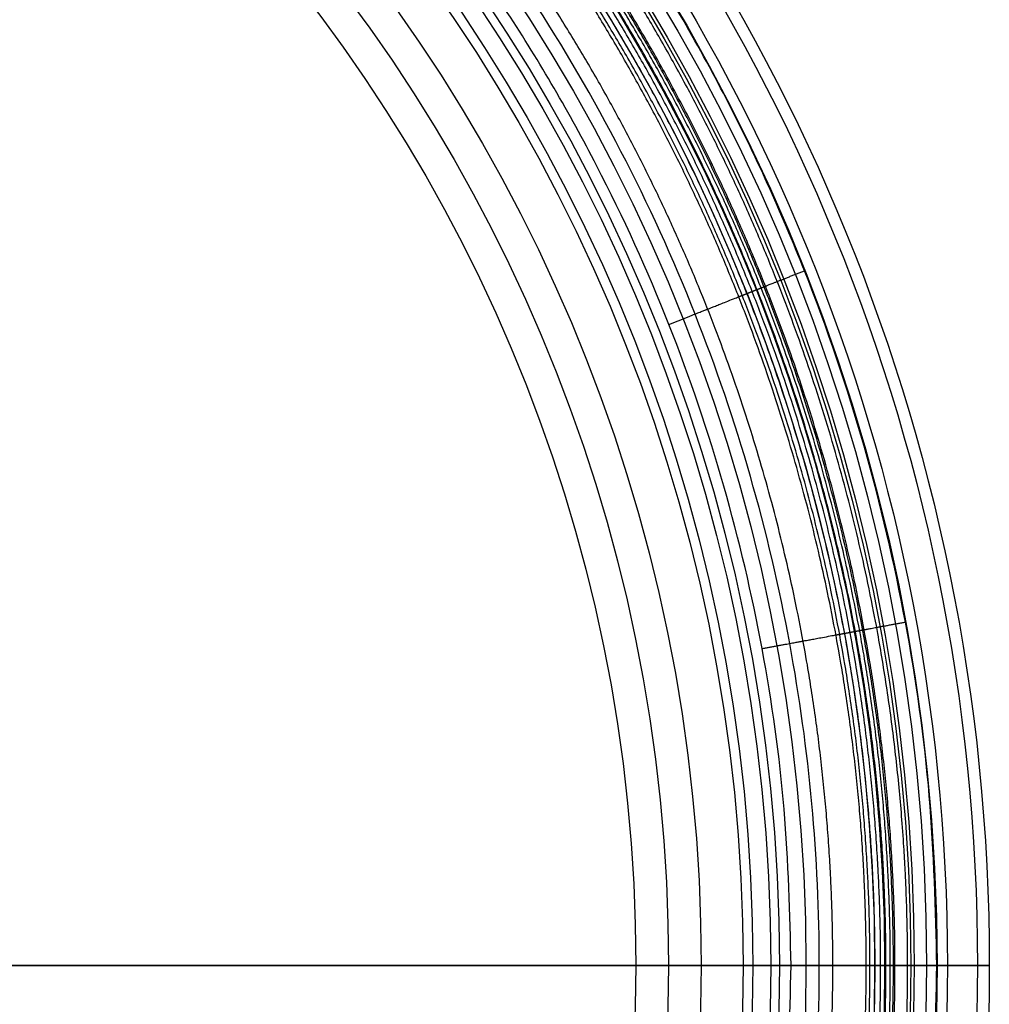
# Model space of a CAD drawing. Header units: millimetres. Extents: x -263 to 107, y -185 to 185.
# Tile 2 of 2: x 14 to 107, y -4 to 90. Entities that reach past the tile are written whole.
import ezdxf

# ---------------------------------------------------------------- set-up
doc = ezdxf.new("R2010")
doc.units = ezdxf.units.MM
doc.layers.add('Default', color=7, linetype='Continuous')

msp = doc.modelspace()

# ---------------------------------------------------------------- linework, layer by layer
at = {"layer": 'Default'}
for centre, radius in [((-78.00000000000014, -4.066095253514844e-15, 32.89608355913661), 184.9865855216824), ((-78.00000000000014, -4.066095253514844e-15, 35.79144534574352), 183.8528671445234), ((-78.00000000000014, -4.066095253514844e-15, 37), 180.9879355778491), ((-78.00000000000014, -5.397141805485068e-15, 13.99333434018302), 179.9990255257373), ((-78.00000000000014, -5.397141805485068e-15, 4.000000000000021), 179), ((-78.00000000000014, -5.397141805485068e-15, 11.34868838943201), 179), ((-78.00000000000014, -4.883421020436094e-15, 1.171572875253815), 177.8284271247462), ((-78.00000000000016, 0, 308.6363697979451), 177.5), ((-78.00000000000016, 0, 307.7727334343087), 177.5), ((-78.00000000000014, -4.883421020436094e-15), 175), ((-78.00000000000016, 0, 304.3181879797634), 174.0454545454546), ((-78.00000000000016, 0, 304.3181879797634), 167.5), ((-78.00000000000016, 0, 156.6590970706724), 164.96388158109), ((-78.00000000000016, 0, 319.0000061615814), 164.1363636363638), ((-78.00000000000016, 0, 9.000006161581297), 162.42776316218), ((-78.00000000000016, 0, 319.0000061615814), 161.4999999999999), ((-78.00000000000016, 0, 315.0000061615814), 157.5), ((-78.00000000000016, 0, 167.8815255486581), 154.3833235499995), ((-78.00000000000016, 0, 20.7630449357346), 151.2666470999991)]:
    msp.add_circle(centre, radius, dxfattribs=at)
for points, weights, degree, knots in [([(101.987519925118, -2.98768929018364e-14, 37), (101.987519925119, 179.9875199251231, 37.00000000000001), (-78.00000000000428, 179.9875199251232, 37.00000000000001), (-257.9875199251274, 179.9875199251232, 37), (-257.9875199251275, 1.008901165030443e-14, 37)], [1, 0.7071067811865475, 1, 0.7071067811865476, 1], 2, [0, 0, 0, 282.7232887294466, 282.7232887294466, 565.4465774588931, 565.4465774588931, 565.4465774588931]), ([(99.19657501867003, -1.19427959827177e-13, 35.86541908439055), (99.19707902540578, 10.80791082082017, 35.86541908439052), (97.15411923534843, 33.07310492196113, 35.86541908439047), (87.65969354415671, 66.09711877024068, 35.86541908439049), (71.20839332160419, 97.85295541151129, 35.86541908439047), (48.18982503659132, 126.1897889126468, 35.86541908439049), (19.85293500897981, 149.2084596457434, 35.86541908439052), (-11.90286841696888, 165.6595685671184, 35.86541908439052), (-44.92690592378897, 175.1543717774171, 35.86541908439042), (-78.00001648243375, 178.1882678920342, 35.86541908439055), (-111.0730493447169, 175.1542487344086, 35.86541908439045), (-144.0972406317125, 165.659732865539, 35.86541908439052), (-175.8528645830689, 149.2083575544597, 35.86541908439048), (-204.1898648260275, 126.1898461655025, 35.86541908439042), (-227.2083710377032, 97.85292340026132, 35.8654190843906), (-243.6597067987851, 66.09713780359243, 35.86541908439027), (-253.1541096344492, 33.07309113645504, 35.86541908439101), (-255.1970837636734, 10.80791762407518, 35.86541908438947), (-255.1965750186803, 5.802820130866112e-14, 35.86541908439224)], [0.8581773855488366, 0.8581773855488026, 0.8581773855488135, 0.8581773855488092, 0.8581773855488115, 0.8581773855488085, 0.8581773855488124, 0.8581773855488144, 0.8581773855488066, 0.8581773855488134, 0.8581773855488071, 0.8581773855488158, 0.8581773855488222, 0.8581773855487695, 0.858177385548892, 0.8581773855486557, 0.8581773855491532, 0.8581773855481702, 0.858177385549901], 3, [7.26186915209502e-14, 7.26186915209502e-14, 7.26186915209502e-14, 7.26186915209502e-14, 32.93451518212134, 67.84782099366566, 104.2174649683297, 141.3616443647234, 178.5058237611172, 214.8754677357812, 249.7887735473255, 282.7232887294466, 315.6578039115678, 350.571109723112, 386.940753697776, 424.08493309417, 461.2291124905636, 497.5987564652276, 532.5120622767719, 565.4465774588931, 565.4465774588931, 565.4465774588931, 565.4465774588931]), ([(97.98890652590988, -1.065077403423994e-14, 33.10531326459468), (97.98890652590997, 10.62969284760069, 33.10531326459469), (96.02378726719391, 32.53520063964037, 33.10531326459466), (86.6231779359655, 65.43136478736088, 33.10531326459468), (70.26636449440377, 97.08628689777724, 33.10531326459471), (47.33576697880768, 125.3357669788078, 33.10531326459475), (19.08628689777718, 148.266364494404, 33.1053132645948), (-12.56863521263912, 164.6231779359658, 33.10531326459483), (-45.4647993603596, 174.0237872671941, 33.1053132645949), (-67.3703071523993, 175.9889065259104, 33.10531326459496), (-78.00000000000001, 175.9889065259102, 33.10531326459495), (-88.62969284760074, 175.9889065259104, 33.10531326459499), (-110.5352006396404, 174.0237872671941, 33.10531326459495), (-143.4313647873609, 164.6231779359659, 33.10531326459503), (-175.0862868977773, 148.2663644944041, 33.10531326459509), (-203.3357669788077, 125.3357669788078, 33.10531326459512), (-226.2663644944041, 97.08628689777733, 33.1053132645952), (-242.623177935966, 65.4313647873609, 33.10531326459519), (-252.0237872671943, 32.53520063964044, 33.10531326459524), (-253.9889065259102, 10.62969284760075, 33.10531326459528), (-253.9889065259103, 5.147035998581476e-14, 33.10531326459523)], [0.9999999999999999, 0.9755922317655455, 0.9328786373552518, 0.8871140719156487, 0.8596553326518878, 0.850502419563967, 0.8596553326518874, 0.8871140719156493, 0.9328786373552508, 0.9755922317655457, 0.9999999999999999, 0.975592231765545, 0.9328786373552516, 0.8871140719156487, 0.8596553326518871, 0.8505024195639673, 0.8596553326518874, 0.8871140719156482, 0.9328786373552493, 0.9755922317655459, 0.9999999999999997], 3, [0, 0, 0, 0, 35.34041109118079, 70.68082218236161, 106.0212332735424, 141.3616443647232, 176.7020554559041, 212.0424665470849, 247.3828776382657, 282.7232887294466, 282.7232887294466, 282.7232887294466, 318.0636998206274, 353.4041109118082, 388.7445220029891, 424.0849330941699, 459.4253441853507, 494.7657552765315, 530.1061663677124, 565.4465774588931, 565.4465774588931, 565.4465774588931, 565.4465774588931]), ([(97.84190351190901, -1.152722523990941e-13, 30.08870462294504), (97.84190351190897, 10.62081389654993, 30.08870462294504), (95.87842571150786, 32.50802408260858, 30.08870462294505), (86.48566868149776, 65.37671016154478, 30.08870462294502), (70.14251803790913, 97.00519100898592, 30.08870462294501), (47.23107438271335, 125.2310743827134, 30.08870462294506), (19.00519100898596, 148.1425180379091, 30.08870462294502), (-12.62328983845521, 164.4856686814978, 30.08870462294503), (-45.49197591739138, 173.8784257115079, 30.08870462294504), (-67.37918610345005, 175.8419035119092, 30.088704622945), (-78.0000000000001, 175.8419035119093, 30.08870462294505), (-88.62081389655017, 175.8419035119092, 30.08870462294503), (-110.5080240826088, 173.8784257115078, 30.088704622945), (-143.3767101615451, 164.4856686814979, 30.08870462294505), (-175.0051910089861, 148.1425180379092, 30.08870462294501), (-203.2310743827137, 125.2310743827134, 30.08870462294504), (-226.1425180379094, 97.00519100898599, 30.08870462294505), (-242.4856686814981, 65.37671016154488, 30.08870462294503), (-251.878425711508, 32.50802408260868, 30.08870462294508), (-253.8419035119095, 10.62081389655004, 30.08870462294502), (-253.8419035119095, 8.233111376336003e-15, 30.08870462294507)], [1, 0.9755922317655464, 0.9328786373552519, 0.8871140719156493, 0.8596553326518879, 0.8505024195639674, 0.8596553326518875, 0.8871140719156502, 0.9328786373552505, 0.9755922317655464, 1, 0.9755922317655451, 0.9328786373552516, 0.8871140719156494, 0.859655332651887, 0.8505024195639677, 0.8596553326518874, 0.8871140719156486, 0.9328786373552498, 0.9755922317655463, 0.9999999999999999], 3, [-1.13686837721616e-13, -1.13686837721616e-13, -1.13686837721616e-13, -1.13686837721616e-13, 46.32477902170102, 92.6495580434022, 138.9743370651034, 185.2991160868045, 231.6238951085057, 277.9486741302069, 324.273453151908, 370.5982321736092, 370.5982321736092, 370.5982321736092, 416.9230111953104, 463.2477902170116, 509.5725692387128, 555.897348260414, 602.2221272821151, 648.5469063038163, 694.8716853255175, 741.1964643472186, 741.1964643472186, 741.1964643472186, 741.1964643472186]), ([(97.54387715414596, -1.140562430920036e-13, 27.19236511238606), (97.5438771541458, 10.60281316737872, 27.19236511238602), (95.58372716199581, 32.45292772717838, 27.19236511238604), (86.20688948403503, 65.2659061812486, 27.19236511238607), (69.89143809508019, 96.840781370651, 27.19236511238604), (47.01882599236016, 125.0188259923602, 27.19236511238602), (18.84078137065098, 147.8914380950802, 27.19236511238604), (-12.73409381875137, 164.2068894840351, 27.19236511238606), (-45.54707227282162, 173.5837271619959, 27.19236511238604), (-67.39718683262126, 175.543877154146, 27.19236511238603), (-78.0000000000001, 175.5438771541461, 27.19236511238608), (-88.60281316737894, 175.5438771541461, 27.19236511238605), (-110.4529277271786, 173.5837271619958, 27.19236511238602), (-143.2659061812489, 164.2068894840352, 27.19236511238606), (-174.8407813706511, 147.8914380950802, 27.19236511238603), (-203.0188259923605, 125.0188259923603, 27.19236511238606), (-225.8914380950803, 96.84078137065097, 27.19236511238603), (-242.2068894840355, 65.26590618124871, 27.19236511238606), (-251.5837271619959, 32.45292772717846, 27.19236511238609), (-253.5438771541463, 10.60281316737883, 27.19236511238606), (-253.5438771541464, 8.457554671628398e-15, 27.19236511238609)], [0.9999999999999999, 0.9755922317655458, 0.9328786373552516, 0.8871140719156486, 0.8596553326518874, 0.850502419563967, 0.8596553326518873, 0.8871140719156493, 0.9328786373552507, 0.9755922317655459, 0.9999999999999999, 0.9755922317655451, 0.9328786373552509, 0.8871140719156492, 0.8596553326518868, 0.8505024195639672, 0.8596553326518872, 0.8871140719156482, 0.9328786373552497, 0.9755922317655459, 0.9999999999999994], 3, [-1.13686837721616e-13, -1.13686837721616e-13, -1.13686837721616e-13, -1.13686837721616e-13, 46.32477902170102, 92.6495580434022, 138.9743370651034, 185.2991160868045, 231.6238951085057, 277.9486741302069, 324.273453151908, 370.5982321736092, 370.5982321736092, 370.5982321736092, 416.9230111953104, 463.2477902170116, 509.5725692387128, 555.897348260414, 602.2221272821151, 648.5469063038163, 694.8716853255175, 741.1964643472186, 741.1964643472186, 741.1964643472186, 741.1964643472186]), ([(97.12542522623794, -1.123033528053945e-13, 24.76004434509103), (97.12542522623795, 10.57753875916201, 24.76004434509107), (95.16994773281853, 32.37556820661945, 24.76004434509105), (85.8154620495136, 65.11032887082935, 24.76004434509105), (69.53890254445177, 96.60993759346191, 24.76004434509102), (46.72081292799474, 124.7208129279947, 24.76004434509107), (18.60993759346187, 147.5389025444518, 24.76004434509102), (-12.88967112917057, 163.8154620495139, 24.76004434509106), (-45.62443179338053, 173.1699477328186, 24.76004434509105), (-67.42246124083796, 175.1254252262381, 24.76004434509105), (-78.0000000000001, 175.1254252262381, 24.76004434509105), (-88.57753875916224, 175.1254252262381, 24.76004434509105), (-110.3755682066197, 173.1699477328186, 24.76004434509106), (-143.1103288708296, 163.8154620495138, 24.76004434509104), (-174.6099375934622, 147.5389025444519, 24.76004434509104), (-202.720812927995, 124.7208129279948, 24.7600443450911), (-225.538902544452, 96.60993759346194, 24.76004434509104), (-241.8154620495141, 65.11032887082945, 24.76004434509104), (-251.1699477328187, 32.3755682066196, 24.76004434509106), (-253.1254252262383, 10.57753875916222, 24.76004434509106), (-253.1254252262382, 1.602836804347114e-13, 24.76004434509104)], [1, 0.9755922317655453, 0.9328786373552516, 0.8871140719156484, 0.859655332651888, 0.8505024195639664, 0.8596553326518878, 0.8871140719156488, 0.9328786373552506, 0.975592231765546, 1, 0.9755922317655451, 0.9328786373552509, 0.8871140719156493, 0.8596553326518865, 0.8505024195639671, 0.8596553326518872, 0.8871140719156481, 0.9328786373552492, 0.975592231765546, 0.9999999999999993], 3, [-1.13686837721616e-13, -1.13686837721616e-13, -1.13686837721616e-13, -1.13686837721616e-13, 46.32477902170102, 92.6495580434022, 138.9743370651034, 185.2991160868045, 231.6238951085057, 277.9486741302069, 324.273453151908, 370.5982321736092, 370.5982321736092, 370.5982321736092, 416.9230111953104, 463.2477902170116, 509.5725692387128, 555.897348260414, 602.2221272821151, 648.5469063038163, 694.8716853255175, 741.1964643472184, 741.1964643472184, 741.1964643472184, 741.1964643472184]), ([(96.62225497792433, -1.136994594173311e-13, 22.81464472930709), (96.62225497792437, 10.54714738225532, 22.81464472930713), (94.67239596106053, 32.28254674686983, 22.81464472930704), (85.34478757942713, 64.92325391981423, 22.81464472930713), (69.11499387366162, 96.33235798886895, 22.81464472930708), (46.36246517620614, 124.3624651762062, 22.8146447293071), (18.33235798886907, 147.1149938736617, 22.8146447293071), (-13.07674608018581, 163.3447875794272, 22.81464472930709), (-45.71745325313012, 172.6723959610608, 22.81464472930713), (-67.45285261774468, 174.6222549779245, 22.81464472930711), (-78.00000000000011, 174.6222549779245, 22.81464472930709), (-88.54714738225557, 174.6222549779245, 22.81464472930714), (-110.2825467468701, 172.6723959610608, 22.8146447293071), (-142.9232539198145, 163.3447875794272, 22.81464472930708), (-174.3323579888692, 147.1149938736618, 22.81464472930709), (-202.3624651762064, 124.3624651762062, 22.8146447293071), (-225.1149938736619, 96.33235798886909, 22.81464472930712), (-241.3447875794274, 64.92325391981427, 22.81464472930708), (-250.6723959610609, 32.28254674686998, 22.81464472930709), (-252.6222549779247, 10.54714738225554, 22.81464472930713), (-252.6222549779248, 1.593397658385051e-13, 22.81464472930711)], [1, 0.9755922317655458, 0.9328786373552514, 0.887114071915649, 0.8596553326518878, 0.8505024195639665, 0.8596553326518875, 0.8871140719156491, 0.9328786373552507, 0.9755922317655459, 1, 0.9755922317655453, 0.9328786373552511, 0.8871140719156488, 0.859655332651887, 0.8505024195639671, 0.8596553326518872, 0.8871140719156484, 0.9328786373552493, 0.9755922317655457, 0.9999999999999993], 3, [-1.13686837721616e-13, -1.13686837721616e-13, -1.13686837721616e-13, -1.13686837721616e-13, 46.32477902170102, 92.6495580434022, 138.9743370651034, 185.2991160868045, 231.6238951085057, 277.9486741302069, 324.273453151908, 370.5982321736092, 370.5982321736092, 370.5982321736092, 416.9230111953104, 463.2477902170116, 509.5725692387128, 555.897348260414, 602.2221272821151, 648.5469063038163, 694.8716853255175, 741.1964643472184, 741.1964643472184, 741.1964643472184, 741.1964643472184]), ([(96.0889914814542, -1.116023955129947e-13, 21.37375880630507), (96.08899148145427, 10.51493837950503, 21.37375880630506), (94.14508696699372, 32.18396192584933, 21.37375880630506), (84.8459633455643, 64.7249905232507, 21.37375880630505), (68.66573237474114, 96.03817710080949, 21.37375880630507), (45.98268561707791, 123.9826856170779, 21.37375880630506), (18.03817710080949, 146.6657323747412, 21.37375880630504), (-13.27500947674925, 162.8459633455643, 21.37375880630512), (-45.81603807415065, 172.1450869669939, 21.37375880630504), (-67.48506162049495, 174.0889914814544, 21.37375880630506), (-78.0000000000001, 174.0889914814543, 21.37375880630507), (-88.51493837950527, 174.0889914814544, 21.37375880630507), (-110.1839619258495, 172.145086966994, 21.37375880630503), (-142.7249905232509, 162.8459633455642, 21.37375880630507), (-174.0381771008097, 146.6657323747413, 21.37375880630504), (-201.9826856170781, 123.9826856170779, 21.37375880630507), (-224.6657323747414, 96.03817710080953, 21.37375880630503), (-240.8459633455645, 64.72499052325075, 21.37375880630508), (-250.1450869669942, 32.18396192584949, 21.37375880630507), (-252.0889914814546, 10.51493837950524, 21.37375880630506), (-252.0889914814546, 1.589367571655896e-13, 21.37375880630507)], [1, 0.975592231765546, 0.9328786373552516, 0.8871140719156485, 0.8596553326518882, 0.8505024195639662, 0.8596553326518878, 0.8871140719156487, 0.9328786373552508, 0.9755922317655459, 1, 0.9755922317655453, 0.9328786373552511, 0.8871140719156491, 0.8596553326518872, 0.8505024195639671, 0.8596553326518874, 0.8871140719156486, 0.9328786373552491, 0.9755922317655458, 0.9999999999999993], 3, [-1.13686837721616e-13, -1.13686837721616e-13, -1.13686837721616e-13, -1.13686837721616e-13, 46.32477902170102, 92.6495580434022, 138.9743370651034, 185.2991160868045, 231.6238951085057, 277.9486741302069, 324.273453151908, 370.5982321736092, 370.5982321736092, 370.5982321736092, 416.9230111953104, 463.2477902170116, 509.5725692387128, 555.897348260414, 602.2221272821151, 648.5469063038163, 694.8716853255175, 741.1964643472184, 741.1964643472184, 741.1964643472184, 741.1964643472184]), ([(95.6017665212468, -1.121098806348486e-13, 20.43393604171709), (95.60176652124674, 10.48551009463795, 20.43393604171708), (93.66330243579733, 32.09388828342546, 20.4339360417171), (84.39020438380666, 64.54384391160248, 20.43393604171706), (68.25525722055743, 95.76939389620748, 20.43393604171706), (45.63569377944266, 123.6356937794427, 20.43393604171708), (17.7693938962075, 146.2552572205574, 20.43393604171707), (-13.45615608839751, 162.3902043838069, 20.43393604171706), (-45.90611171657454, 171.6633024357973, 20.43393604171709), (-67.51448990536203, 173.601766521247, 20.43393604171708), (-78.00000000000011, 173.601766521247, 20.43393604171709), (-88.4855100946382, 173.601766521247, 20.43393604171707), (-110.0938882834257, 171.6633024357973, 20.43393604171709), (-142.5438439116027, 162.3902043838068, 20.43393604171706), (-173.7693938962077, 146.2552572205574, 20.43393604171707), (-201.6356937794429, 123.6356937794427, 20.43393604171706), (-224.2552572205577, 95.76939389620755, 20.43393604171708), (-240.390204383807, 64.5438439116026, 20.43393604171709), (-249.6633024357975, 32.09388828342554, 20.43393604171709), (-251.6017665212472, 10.48551009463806, 20.43393604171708), (-251.6017665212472, 9.71260414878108e-15, 20.4339360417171)], [0.9999999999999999, 0.975592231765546, 0.9328786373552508, 0.8871140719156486, 0.8596553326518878, 0.8505024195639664, 0.8596553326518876, 0.8871140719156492, 0.9328786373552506, 0.9755922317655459, 0.9999999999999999, 0.975592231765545, 0.932878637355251, 0.887114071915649, 0.8596553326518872, 0.8505024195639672, 0.8596553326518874, 0.8871140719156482, 0.9328786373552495, 0.975592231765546, 0.9999999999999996], 3, [-1.13686837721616e-13, -1.13686837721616e-13, -1.13686837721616e-13, -1.13686837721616e-13, 46.32477902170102, 92.6495580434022, 138.9743370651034, 185.2991160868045, 231.6238951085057, 277.9486741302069, 324.273453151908, 370.5982321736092, 370.5982321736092, 370.5982321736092, 416.9230111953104, 463.2477902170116, 509.5725692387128, 555.897348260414, 602.2221272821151, 648.5469063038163, 694.8716853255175, 741.1964643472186, 741.1964643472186, 741.1964643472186, 741.1964643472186]), ([(95.246832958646, -1.112387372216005e-13, 19.94378772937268), (95.24683295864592, 10.4640721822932, 19.94378772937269), (93.31233211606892, 32.02827145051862, 19.94378772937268), (84.058193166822, 64.41188225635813, 19.94378772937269), (67.9562343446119, 95.57359074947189, 19.94378772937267), (45.38291721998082, 123.3829172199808, 19.94378772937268), (17.57359074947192, 145.9562343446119, 19.94378772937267), (-13.58811774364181, 162.0581931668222, 19.94378772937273), (-45.97172854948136, 171.312332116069, 19.94378772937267), (-67.53592781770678, 173.2468329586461, 19.94378772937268), (-78.00000000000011, 173.2468329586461, 19.94378772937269), (-88.46407218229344, 173.2468329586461, 19.94378772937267), (-110.0282714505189, 171.312332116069, 19.94378772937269), (-142.4118822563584, 162.0581931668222, 19.9437877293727), (-173.5735907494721, 145.956234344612, 19.94378772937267), (-201.382917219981, 123.3829172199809, 19.94378772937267), (-223.9562343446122, 95.57359074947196, 19.94378772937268), (-240.0581931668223, 64.41188225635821, 19.9437877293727), (-249.3123321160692, 32.02827145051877, 19.94378772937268), (-251.2468329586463, 10.46407218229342, 19.94378772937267), (-251.2468329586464, 1.599496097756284e-13, 19.9437877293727)], [1, 0.9755922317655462, 0.9328786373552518, 0.8871140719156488, 0.8596553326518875, 0.8505024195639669, 0.8596553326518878, 0.887114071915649, 0.9328786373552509, 0.975592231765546, 1, 0.9755922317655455, 0.9328786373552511, 0.8871140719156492, 0.8596553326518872, 0.8505024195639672, 0.8596553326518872, 0.8871140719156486, 0.9328786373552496, 0.9755922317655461, 0.9999999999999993], 3, [-1.13686837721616e-13, -1.13686837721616e-13, -1.13686837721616e-13, -1.13686837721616e-13, 46.32477902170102, 92.6495580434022, 138.9743370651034, 185.2991160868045, 231.6238951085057, 277.9486741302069, 324.273453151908, 370.5982321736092, 370.5982321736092, 370.5982321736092, 416.9230111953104, 463.2477902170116, 509.5725692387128, 555.897348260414, 602.2221272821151, 648.5469063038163, 694.8716853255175, 741.1964643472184, 741.1964643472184, 741.1964643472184, 741.1964643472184]), ([(92.06147544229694, -5.116237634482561e-14, 12.61145609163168), (92.06147544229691, 10.2716772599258, 12.61145609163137), (90.16254279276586, 31.43939202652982, 12.61145609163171), (81.07855264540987, 63.22759005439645, 12.61145609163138), (65.27264827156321, 93.81635195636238, 12.61145609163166), (43.11436952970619, 121.1143695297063, 12.61145609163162), (15.8163519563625, 143.2726482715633, 12.61145609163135), (-14.77240994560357, 159.0785526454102, 12.61145609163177), (-46.56060797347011, 168.1625427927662, 12.61145609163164), (-67.7283227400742, 170.0614754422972, 12.61145609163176), (-78.00000000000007, 170.0614754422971, 12.61145609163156), (-88.27167725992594, 170.0614754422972, 12.61145609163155), (-109.43939202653, 168.162542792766, 12.61145609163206), (-141.2275900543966, 159.0785526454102, 12.6114560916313), (-171.8163519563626, 143.2726482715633, 12.61145609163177), (-199.1143695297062, 121.1143695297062, 12.61145609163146), (-221.2726482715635, 93.81635195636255, 12.61145609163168), (-237.0785526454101, 63.22759005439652, 12.61145609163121), (-246.1625427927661, 31.43939202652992, 12.61145609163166), (-248.0614754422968, 10.27167725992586, 12.61145609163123), (-248.0614754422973, 4.014873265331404e-14, 12.61145609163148)], [0.9847855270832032, 0.9607491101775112, 0.9186853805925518, 0.8736170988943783, 0.8465761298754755, 0.8375624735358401, 0.8465761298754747, 0.873617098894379, 0.9186853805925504, 0.9607491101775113, 0.984785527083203, 0.9607491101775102, 0.9186853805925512, 0.8736170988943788, 0.8465761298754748, 0.837562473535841, 0.8465761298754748, 0.8736170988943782, 0.9186853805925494, 0.9607491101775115, 0.9847855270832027], 3, [0, 0, 0, 0, 32.60979563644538, 65.21959127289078, 97.82938690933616, 130.4391825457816, 163.048978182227, 195.6587738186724, 228.2685694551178, 260.8783650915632, 260.8783650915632, 260.8783650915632, 293.4881607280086, 326.097956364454, 358.7077520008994, 391.3175476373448, 423.9273432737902, 456.5371389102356, 489.1469345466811, 521.7567301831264, 521.7567301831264, 521.7567301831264, 521.7567301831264]), ([(88.08039096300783, 3.57739779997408e-16, 8.99999999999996), (88.08039096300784, 166.0803909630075, 8.99999999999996), (-77.99999999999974, 166.0803909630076, 8.999999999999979), (-244.0803909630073, 166.0803909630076, 9.000000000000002), (-244.0803909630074, 3.577470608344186e-14, 9.000000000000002)], [1, 0.7071067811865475, 1, 0.7071067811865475, 1], 2, [0, 0, 0, 260.8783650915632, 260.8783650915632, 521.7567301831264, 521.7567301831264, 521.7567301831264]), ([(80.12117032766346, 62.59872941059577, 12.61145609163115), (80.37053058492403, 62.6974488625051, 15.35937839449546), (81.39453366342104, 63.10284234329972, 17.88329145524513), (83.08287848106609, 63.77124266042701, 19.94378772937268), (83.16459346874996, 63.80359287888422, 20.04354838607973), (83.39179954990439, 63.89354169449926, 20.35697471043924), (83.85916070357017, 64.07856571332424, 21.28888218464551), (84.36700337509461, 64.2796159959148, 22.73004938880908), (84.84320449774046, 64.46813967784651, 24.67878863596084), (85.23760819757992, 64.62428050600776, 27.11506213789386), (85.50970114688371, 64.73199962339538, 29.9270868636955), (85.60634921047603, 64.77026171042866, 32.0404272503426), (85.63242640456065, 64.78058543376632, 33.10531326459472)], [0.8766216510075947, 0.8525896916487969, 0.8571041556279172, 0.8901650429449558, 0.890165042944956, 0.8901650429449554, 0.8901650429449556, 0.8901650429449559, 0.8901650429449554, 0.8901650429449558, 0.890165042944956, 0.8901650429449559, 0.8901650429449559], 3, [12.32282520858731, 12.32282520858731, 12.32282520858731, 12.32282520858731, 14.9408670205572, 14.9408670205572, 14.9408670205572, 18.26983073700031, 21.59879445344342, 24.92775816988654, 28.25672188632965, 31.58568560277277, 34.91464931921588, 37.94034266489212, 37.94034266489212, 37.94034266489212, 37.94034266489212]), ([(89.22236176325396, 30.94490516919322, 12.61145609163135), (89.48607478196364, 30.99370590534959, 15.35937839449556), (90.56901777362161, 31.19410714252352, 17.88329145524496), (92.35454090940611, 31.52452254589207, 19.94378772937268), (92.44095927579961, 31.54051447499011, 20.04354838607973), (92.68124296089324, 31.58497955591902, 20.35697471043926), (93.17550464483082, 31.67644388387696, 21.28888218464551), (93.71257789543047, 31.77583059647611, 22.73004938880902), (94.21618836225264, 31.86902493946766, 24.67878863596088), (94.63329328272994, 31.94621122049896, 27.11506213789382), (94.92104744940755, 31.99946082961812, 29.92708686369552), (95.02325841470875, 32.01837521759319, 32.04042725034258), (95.05083656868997, 32.02347862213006, 33.10531326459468)], [0.9216899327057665, 0.8964224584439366, 0.901169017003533, 0.9359296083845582, 0.9359296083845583, 0.9359296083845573, 0.9359296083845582, 0.9359296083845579, 0.9359296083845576, 0.9359296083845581, 0.9359296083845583, 0.9359296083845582, 0.9359296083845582], 3, [12.32282520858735, 12.32282520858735, 12.32282520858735, 12.32282520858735, 14.9408670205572, 14.9408670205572, 14.9408670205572, 18.26983073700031, 21.59879445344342, 24.92775816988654, 28.25672188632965, 31.58568560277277, 34.91464931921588, 37.94034266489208, 37.94034266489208, 37.94034266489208, 37.94034266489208]), ([(-257.9875199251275, 1.008901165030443e-14, 37), (-257.9875199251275, -179.9875199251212, 37), (-78.00000000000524, -179.9875199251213, 37), (101.9875199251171, -179.9875199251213, 37), (101.987519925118, -2.98768929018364e-14, 37)], [1, 0.7071067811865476, 1, 0.7071067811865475, 1], 2, [0, 0, 0, 282.7232887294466, 282.7232887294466, 565.4465774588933, 565.4465774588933, 565.4465774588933]), ([(-255.196575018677, -4.31210329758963e-15, 35.8654190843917), (-255.1970790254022, -10.80791082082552, 35.86541908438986), (-253.1541192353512, -33.07310492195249, 35.86541908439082), (-243.6596935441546, -66.09711877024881, 35.86541908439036), (-227.2083933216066, -97.85295541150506, 35.86541908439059), (-204.1898250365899, -126.1897889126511, 35.86541908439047), (-175.8529350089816, -149.2084596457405, 35.86541908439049), (-144.0971315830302, -165.6595685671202, 35.86541908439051), (-111.0730940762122, -175.1543717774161, 35.8654190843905), (-77.999983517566, -178.1882678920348, 35.86541908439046), (-44.92695065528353, -175.1542487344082, 35.86541908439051), (-11.90275936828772, -165.6597328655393, 35.86541908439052), (19.85286458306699, -149.208357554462, 35.86541908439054), (48.18986482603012, -126.1898461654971, 35.86541908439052), (71.2083710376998, -97.8529234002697, 35.8654190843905), (87.65970679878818, -66.09713780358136, 35.86541908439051), (97.15410963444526, -33.07309113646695, 35.86541908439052), (99.1970837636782, -10.80791762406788, 35.86541908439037), (99.196575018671, 8.116815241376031e-14, 35.86541908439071)], [0.8581773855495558, 0.8581773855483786, 0.8581773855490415, 0.8581773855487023, 0.8581773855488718, 0.8581773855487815, 0.8581773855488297, 0.8581773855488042, 0.8581773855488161, 0.8581773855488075, 0.8581773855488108, 0.8581773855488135, 0.8581773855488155, 0.8581773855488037, 0.8581773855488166, 0.8581773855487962, 0.8581773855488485, 0.858177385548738, 0.8581773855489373], 3, [0, 0, 0, 0, 32.93451518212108, 67.8478209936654, 104.2174649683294, 141.3616443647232, 178.505823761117, 214.8754677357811, 249.7887735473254, 282.7232887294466, 315.6578039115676, 350.571109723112, 386.940753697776, 424.0849330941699, 461.2291124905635, 497.5987564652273, 532.5120622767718, 565.4465774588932, 565.4465774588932, 565.4465774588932, 565.4465774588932]), ([(-253.9889065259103, 5.147035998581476e-14, 33.10531326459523), (-253.9889065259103, -10.62969284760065, 33.1053132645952), (-252.0237872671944, -32.53520063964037, 33.10531326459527), (-242.623177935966, -65.43136478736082, 33.10531326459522), (-226.2663644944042, -97.08628689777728, 33.10531326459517), (-203.3357669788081, -125.3357669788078, 33.10531326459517), (-175.0862868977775, -148.2663644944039, 33.10531326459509), (-143.4313647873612, -164.6231779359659, 33.1053132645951), (-110.5352006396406, -174.0237872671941, 33.10531326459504), (-88.62969284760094, -175.9889065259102, 33.10531326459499), (-78.00000000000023, -175.9889065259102, 33.10531326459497), (-67.37030715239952, -175.9889065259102, 33.10531326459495), (-45.46479936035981, -174.0237872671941, 33.1053132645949), (-12.56863521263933, -164.6231779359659, 33.10531326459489), (19.08628689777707, -148.2663644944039, 33.10531326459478), (47.33576697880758, -125.3357669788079, 33.10531326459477), (70.26636449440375, -97.08628689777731, 33.10531326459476), (86.62317793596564, -65.43136478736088, 33.10531326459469), (96.02378726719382, -32.53520063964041, 33.10531326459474), (97.98890652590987, -10.62969284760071, 33.10531326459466), (97.98890652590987, -1.065077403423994e-14, 33.10531326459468)], [1, 0.9755922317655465, 0.9328786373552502, 0.8871140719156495, 0.8596553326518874, 0.8505024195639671, 0.8596553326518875, 0.887114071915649, 0.9328786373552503, 0.9755922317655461, 1, 0.9755922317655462, 0.9328786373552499, 0.8871140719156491, 0.8596553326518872, 0.8505024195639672, 0.8596553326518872, 0.8871140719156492, 0.9328786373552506, 0.9755922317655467, 1], 3, [0, 0, 0, 0, 35.34041109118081, 70.68082218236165, 106.0212332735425, 141.3616443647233, 176.7020554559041, 212.042466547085, 247.3828776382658, 282.7232887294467, 282.7232887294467, 282.7232887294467, 318.0636998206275, 353.4041109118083, 388.7445220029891, 424.08493309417, 459.4253441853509, 494.7657552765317, 530.1061663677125, 565.4465774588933, 565.4465774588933, 565.4465774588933, 565.4465774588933]), ([(-253.8419035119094, 1.006357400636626e-14, 30.08870462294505), (-253.8419035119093, -10.62081389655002, 30.08870462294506), (-251.8784257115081, -32.50802408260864, 30.08870462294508), (-242.4856686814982, -65.37671016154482, 30.08870462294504), (-226.1425180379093, -97.00519100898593, 30.08870462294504), (-203.2310743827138, -125.2310743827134, 30.08870462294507), (-175.0051910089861, -148.1425180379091, 30.08870462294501), (-143.3767101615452, -164.485668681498, 30.08870462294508), (-110.5080240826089, -173.8784257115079, 30.08870462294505), (-88.62081389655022, -175.8419035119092, 30.08870462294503), (-78.00000000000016, -175.8419035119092, 30.08870462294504), (-67.37918610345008, -175.8419035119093, 30.08870462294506), (-45.49197591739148, -173.8784257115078, 30.08870462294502), (-12.62328983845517, -164.485668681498, 30.08870462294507), (19.00519100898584, -148.1425180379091, 30.08870462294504), (47.23107438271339, -125.2310743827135, 30.08870462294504), (70.14251803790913, -97.00519100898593, 30.08870462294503), (86.48566868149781, -65.37671016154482, 30.08870462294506), (95.87842571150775, -32.50802408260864, 30.08870462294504), (97.84190351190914, -10.62081389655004, 30.08870462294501), (97.84190351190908, -1.22522153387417e-14, 30.08870462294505)], [0.9999999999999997, 0.975592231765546, 0.9328786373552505, 0.8871140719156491, 0.8596553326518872, 0.8505024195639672, 0.8596553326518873, 0.8871140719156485, 0.9328786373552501, 0.975592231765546, 1, 0.9755922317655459, 0.9328786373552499, 0.887114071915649, 0.8596553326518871, 0.850502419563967, 0.859655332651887, 0.8871140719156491, 0.9328786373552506, 0.975592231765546, 0.9999999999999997], 3, [0, 0, 0, 0, 36.31485721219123, 72.62971442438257, 108.9445716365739, 145.2594288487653, 181.5742860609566, 217.8891432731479, 254.2040004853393, 290.5188576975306, 290.5188576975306, 290.5188576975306, 326.8337149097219, 363.1485721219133, 399.4634293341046, 435.778286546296, 472.0931437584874, 508.4080009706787, 544.72285818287, 581.0377153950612, 581.0377153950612, 581.0377153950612, 581.0377153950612]), ([(-253.5438771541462, 8.536678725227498e-15, 27.19236511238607), (-253.5438771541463, -10.60281316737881, 27.19236511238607), (-251.583727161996, -32.45292772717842, 27.19236511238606), (-242.2068894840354, -65.26590618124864, 27.19236511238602), (-225.8914380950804, -96.84078137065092, 27.19236511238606), (-203.0188259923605, -125.0188259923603, 27.19236511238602), (-174.8407813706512, -147.8914380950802, 27.19236511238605), (-143.2659061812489, -164.2068894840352, 27.19236511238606), (-110.4529277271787, -173.583727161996, 27.19236511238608), (-88.602813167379, -175.543877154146, 27.19236511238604), (-78.00000000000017, -175.5438771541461, 27.19236511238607), (-67.3971868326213, -175.5438771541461, 27.19236511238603), (-45.54707227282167, -173.5837271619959, 27.19236511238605), (-12.73409381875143, -164.206889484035, 27.19236511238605), (18.84078137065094, -147.8914380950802, 27.19236511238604), (47.01882599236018, -125.0188259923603, 27.19236511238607), (69.89143809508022, -96.84078137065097, 27.19236511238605), (86.20688948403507, -65.26590618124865, 27.19236511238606), (95.58372716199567, -32.45292772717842, 27.19236511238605), (97.54387715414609, -10.60281316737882, 27.19236511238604), (97.54387715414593, -1.315121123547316e-14, 27.19236511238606)], [0.9999999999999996, 0.9755922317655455, 0.9328786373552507, 0.8871140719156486, 0.8596553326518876, 0.8505024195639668, 0.8596553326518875, 0.8871140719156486, 0.9328786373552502, 0.9755922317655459, 0.9999999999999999, 0.9755922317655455, 0.93287863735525, 0.8871140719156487, 0.8596553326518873, 0.8505024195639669, 0.8596553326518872, 0.8871140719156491, 0.9328786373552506, 0.9755922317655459, 0.9999999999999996], 3, [0, 0, 0, 0, 36.31485721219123, 72.62971442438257, 108.9445716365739, 145.2594288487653, 181.5742860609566, 217.8891432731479, 254.2040004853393, 290.5188576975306, 290.5188576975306, 290.5188576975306, 326.8337149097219, 363.1485721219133, 399.4634293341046, 435.778286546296, 472.0931437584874, 508.4080009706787, 544.72285818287, 581.0377153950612, 581.0377153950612, 581.0377153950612, 581.0377153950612]), ([(-253.1254252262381, 8.575571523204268e-15, 24.76004434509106), (-253.1254252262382, -10.57753875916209, 24.76004434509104), (-251.1699477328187, -32.3755682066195, 24.76004434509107), (-241.8154620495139, -65.1103288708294, 24.76004434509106), (-225.538902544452, -96.6099375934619, 24.76004434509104), (-202.7208129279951, -124.7208129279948, 24.76004434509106), (-174.6099375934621, -147.5389025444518, 24.76004434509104), (-143.1103288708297, -163.8154620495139, 24.76004434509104), (-110.3755682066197, -173.1699477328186, 24.7600443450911), (-88.57753875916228, -175.1254252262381, 24.76004434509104), (-78.00000000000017, -175.125425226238, 24.76004434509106), (-67.422461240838, -175.1254252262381, 24.76004434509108), (-45.62443179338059, -173.1699477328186, 24.76004434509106), (-12.88967112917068, -163.8154620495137, 24.76004434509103), (18.60993759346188, -147.5389025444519, 24.76004434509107), (46.72081292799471, -124.7208129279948, 24.76004434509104), (69.5389025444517, -96.60993759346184, 24.76004434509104), (85.81546204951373, -65.11032887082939, 24.76004434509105), (95.16994773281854, -32.37556820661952, 24.76004434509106), (97.12542522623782, -10.57753875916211, 24.76004434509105), (97.12542522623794, -1.336006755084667e-14, 24.76004434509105)], [0.9999999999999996, 0.9755922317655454, 0.9328786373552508, 0.8871140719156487, 0.8596553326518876, 0.8505024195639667, 0.8596553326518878, 0.8871140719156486, 0.9328786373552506, 0.9755922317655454, 0.9999999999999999, 0.9755922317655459, 0.9328786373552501, 0.8871140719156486, 0.8596553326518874, 0.8505024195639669, 0.8596553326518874, 0.8871140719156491, 0.9328786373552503, 0.9755922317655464, 0.9999999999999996], 3, [0, 0, 0, 0, 36.31485721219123, 72.62971442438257, 108.9445716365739, 145.2594288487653, 181.5742860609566, 217.8891432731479, 254.2040004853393, 290.5188576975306, 290.5188576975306, 290.5188576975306, 326.8337149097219, 363.1485721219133, 399.4634293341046, 435.778286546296, 472.0931437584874, 508.4080009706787, 544.72285818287, 581.0377153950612, 581.0377153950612, 581.0377153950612, 581.0377153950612]), ([(-252.6222549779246, 8.316375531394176e-15, 22.81464472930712), (-252.6222549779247, -10.54714738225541, 22.81464472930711), (-250.6723959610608, -32.28254674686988, 22.81464472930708), (-241.3447875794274, -64.92325391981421, 22.81464472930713), (-225.1149938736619, -96.33235798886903, 22.81464472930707), (-202.3624651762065, -124.3624651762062, 22.81464472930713), (-174.3323579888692, -147.1149938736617, 22.81464472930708), (-142.9232539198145, -163.3447875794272, 22.81464472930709), (-110.2825467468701, -172.6723959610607, 22.81464472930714), (-88.54714738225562, -174.6222549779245, 22.81464472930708), (-78.00000000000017, -174.6222549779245, 22.8146447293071), (-67.45285261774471, -174.6222549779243, 22.81464472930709), (-45.71745325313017, -172.6723959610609, 22.8146447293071), (-13.07674608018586, -163.3447875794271, 22.8146447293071), (18.33235798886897, -147.1149938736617, 22.81464472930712), (46.36246517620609, -124.3624651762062, 22.8146447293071), (69.1149938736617, -96.33235798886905, 22.81464472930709), (85.34478757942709, -64.92325391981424, 22.81464472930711), (94.67239596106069, -32.2825467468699, 22.81464472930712), (96.62225497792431, -10.54714738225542, 22.81464472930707), (96.62225497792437, -1.340320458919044e-14, 22.8146447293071)], [0.9999999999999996, 0.9755922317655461, 0.9328786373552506, 0.887114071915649, 0.8596553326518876, 0.850502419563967, 0.8596553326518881, 0.8871140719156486, 0.9328786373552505, 0.975592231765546, 0.9999999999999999, 0.9755922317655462, 0.9328786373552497, 0.8871140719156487, 0.8596553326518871, 0.8505024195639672, 0.8596553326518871, 0.887114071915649, 0.9328786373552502, 0.9755922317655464, 0.9999999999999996], 3, [0, 0, 0, 0, 36.31485721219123, 72.62971442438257, 108.9445716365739, 145.2594288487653, 181.5742860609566, 217.8891432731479, 254.2040004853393, 290.5188576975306, 290.5188576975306, 290.5188576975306, 326.8337149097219, 363.1485721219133, 399.4634293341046, 435.778286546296, 472.0931437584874, 508.4080009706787, 544.72285818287, 581.0377153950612, 581.0377153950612, 581.0377153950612, 581.0377153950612]), ([(-252.0889914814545, 8.215388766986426e-15, 21.37375880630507), (-252.0889914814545, -10.51493837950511, 21.37375880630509), (-250.145086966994, -32.18396192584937, 21.37375880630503), (-240.8459633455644, -64.7249905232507, 21.37375880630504), (-224.6657323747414, -96.03817710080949, 21.37375880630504), (-201.9826856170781, -123.9826856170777, 21.37375880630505), (-174.0381771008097, -146.6657323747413, 21.37375880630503), (-142.724990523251, -162.8459633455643, 21.37375880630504), (-110.1839619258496, -172.145086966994, 21.37375880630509), (-88.5149383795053, -174.0889914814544, 21.37375880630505), (-78.00000000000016, -174.0889914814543, 21.37375880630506), (-67.485061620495, -174.0889914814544, 21.37375880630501), (-45.8160380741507, -172.145086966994, 21.3737588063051), (-13.27500947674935, -162.8459633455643, 21.37375880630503), (18.03817710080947, -146.6657323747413, 21.37375880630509), (45.98268561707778, -123.9826856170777, 21.37375880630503), (68.66573237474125, -96.03817710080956, 21.37375880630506), (84.84596334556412, -64.72499052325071, 21.37375880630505), (94.14508696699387, -32.18396192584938, 21.3737588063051), (96.0889914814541, -10.51493837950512, 21.37375880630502), (96.08899148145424, -1.457045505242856e-14, 21.37375880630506)], [0.9999999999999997, 0.9755922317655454, 0.9328786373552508, 0.8871140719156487, 0.8596553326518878, 0.8505024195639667, 0.859655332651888, 0.8871140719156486, 0.9328786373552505, 0.9755922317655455, 1, 0.9755922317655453, 0.9328786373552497, 0.8871140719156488, 0.8596553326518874, 0.8505024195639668, 0.8596553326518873, 0.8871140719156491, 0.9328786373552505, 0.9755922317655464, 0.9999999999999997], 3, [0, 0, 0, 0, 36.31485721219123, 72.62971442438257, 108.9445716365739, 145.2594288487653, 181.5742860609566, 217.8891432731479, 254.2040004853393, 290.5188576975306, 290.5188576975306, 290.5188576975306, 326.8337149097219, 363.1485721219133, 399.4634293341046, 435.778286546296, 472.0931437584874, 508.4080009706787, 544.72285818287, 581.0377153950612, 581.0377153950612, 581.0377153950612, 581.0377153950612]), ([(-251.6017665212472, 6.179746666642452e-15, 20.43393604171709), (-251.6017665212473, -10.48551009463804, 20.4339360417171), (-249.6633024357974, -32.09388828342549, 20.43393604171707), (-240.3902043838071, -64.54384391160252, 20.43393604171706), (-224.2552572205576, -95.76939389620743, 20.43393604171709), (-201.635693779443, -123.6356937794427, 20.43393604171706), (-173.7693938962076, -146.2552572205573, 20.43393604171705), (-142.5438439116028, -162.3902043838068, 20.43393604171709), (-110.0938882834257, -171.6633024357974, 20.4339360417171), (-88.48551009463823, -173.6017665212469, 20.43393604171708), (-78.00000000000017, -173.601766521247, 20.43393604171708), (-67.51448990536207, -173.601766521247, 20.43393604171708), (-45.90611171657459, -171.6633024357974, 20.4339360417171), (-13.45615608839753, -162.3902043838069, 20.43393604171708), (17.7693938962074, -146.2552572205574, 20.43393604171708), (45.63569377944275, -123.6356937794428, 20.43393604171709), (68.25525722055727, -95.76939389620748, 20.43393604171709), (84.39020438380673, -64.54384391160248, 20.4339360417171), (93.6633024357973, -32.09388828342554, 20.43393604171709), (95.60176652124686, -10.48551009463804, 20.4339360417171), (95.60176652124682, -1.38540547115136e-14, 20.43393604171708)], [0.9999999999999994, 0.9755922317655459, 0.9328786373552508, 0.8871140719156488, 0.8596553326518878, 0.850502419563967, 0.8596553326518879, 0.887114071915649, 0.9328786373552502, 0.9755922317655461, 0.9999999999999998, 0.9755922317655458, 0.9328786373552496, 0.8871140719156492, 0.859655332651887, 0.8505024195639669, 0.8596553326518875, 0.8871140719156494, 0.9328786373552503, 0.9755922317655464, 0.9999999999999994], 3, [0, 0, 0, 0, 36.31485721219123, 72.62971442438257, 108.9445716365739, 145.2594288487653, 181.5742860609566, 217.8891432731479, 254.2040004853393, 290.5188576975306, 290.5188576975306, 290.5188576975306, 326.8337149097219, 363.1485721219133, 399.4634293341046, 435.778286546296, 472.0931437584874, 508.4080009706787, 544.72285818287, 581.0377153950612, 581.0377153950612, 581.0377153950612, 581.0377153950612]), ([(-251.2468329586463, 7.317526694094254e-15, 19.94378772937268), (-251.2468329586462, -10.46407218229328, 19.94378772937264), (-249.3123321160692, -32.0282714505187, 19.94378772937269), (-240.0581931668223, -64.41188225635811, 19.94378772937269), (-223.9562343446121, -95.57359074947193, 19.94378772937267), (-201.3829172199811, -123.3829172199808, 19.94378772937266), (-173.5735907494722, -145.9562343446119, 19.94378772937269), (-142.4118822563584, -162.0581931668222, 19.94378772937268), (-110.0282714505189, -171.312332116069, 19.9437877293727), (-88.46407218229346, -173.2468329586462, 19.94378772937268), (-78.00000000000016, -173.2468329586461, 19.94378772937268), (-67.53592781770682, -173.2468329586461, 19.9437877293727), (-45.97172854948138, -171.3123321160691, 19.94378772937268), (-13.58811774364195, -162.0581931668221, 19.94378772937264), (17.5735907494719, -145.956234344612, 19.94378772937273), (45.38291721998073, -123.3829172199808, 19.94378772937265), (67.95623434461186, -95.57359074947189, 19.94378772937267), (84.05819316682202, -64.41188225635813, 19.94378772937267), (93.3123321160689, -32.0282714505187, 19.94378772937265), (95.24683295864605, -10.4640721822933, 19.9437877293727), (95.24683295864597, -1.335723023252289e-14, 19.94378772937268)], [0.9999999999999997, 0.9755922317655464, 0.9328786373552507, 0.8871140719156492, 0.8596553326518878, 0.8505024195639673, 0.8596553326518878, 0.8871140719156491, 0.9328786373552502, 0.9755922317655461, 1, 0.9755922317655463, 0.93287863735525, 0.8871140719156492, 0.8596553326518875, 0.8505024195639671, 0.8596553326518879, 0.8871140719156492, 0.9328786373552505, 0.9755922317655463, 0.9999999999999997], 3, [0, 0, 0, 0, 36.31485721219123, 72.62971442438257, 108.9445716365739, 145.2594288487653, 181.5742860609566, 217.8891432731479, 254.2040004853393, 290.5188576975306, 290.5188576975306, 290.5188576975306, 326.8337149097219, 363.1485721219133, 399.4634293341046, 435.778286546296, 472.0931437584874, 508.4080009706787, 544.72285818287, 581.0377153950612, 581.0377153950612, 581.0377153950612, 581.0377153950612]), ([(-248.0614754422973, 4.014873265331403e-14, 12.61145609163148), (-248.0614754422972, -10.27167725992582, 12.61145609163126), (-246.1625427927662, -31.43939202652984, 12.61145609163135), (-237.0785526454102, -63.2275900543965, 12.61145609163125), (-221.2726482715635, -93.8163519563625, 12.61145609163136), (-199.1143695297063, -121.1143695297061, 12.61145609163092), (-171.8163519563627, -143.2726482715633, 12.61145609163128), (-141.2275900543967, -159.0785526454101, 12.61145609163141), (-109.4393920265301, -168.1625427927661, 12.61145609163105), (-88.27167725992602, -170.0614754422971, 12.61145609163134), (-78.00000000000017, -170.0614754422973, 12.61145609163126), (-67.7283227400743, -170.0614754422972, 12.6114560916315), (-46.5606079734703, -168.1625427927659, 12.61145609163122), (-14.77240994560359, -159.0785526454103, 12.61145609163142), (15.81635195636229, -143.2726482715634, 12.61145609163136), (43.11436952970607, -121.1143695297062, 12.61145609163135), (65.2726482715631, -93.8163519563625, 12.61145609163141), (81.07855264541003, -63.22759005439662, 12.61145609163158), (90.16254279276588, -31.43939202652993, 12.61145609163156), (92.06147544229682, -10.27167725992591, 12.61145609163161), (92.06147544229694, -5.116237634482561e-14, 12.61145609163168)], [0.9847855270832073, 0.9607491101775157, 0.9186853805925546, 0.8736170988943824, 0.8465761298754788, 0.8375624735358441, 0.846576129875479, 0.8736170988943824, 0.9186853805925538, 0.9607491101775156, 0.9847855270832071, 0.9607491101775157, 0.9186853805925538, 0.8736170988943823, 0.8465761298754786, 0.8375624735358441, 0.8465761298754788, 0.8736170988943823, 0.9186853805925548, 0.9607491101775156, 0.9847855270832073], 3, [0, 0, 0, 0, 32.60979563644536, 65.21959127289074, 97.82938690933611, 130.4391825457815, 163.0489781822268, 195.6587738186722, 228.2685694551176, 260.878365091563, 260.878365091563, 260.878365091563, 293.4881607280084, 326.0979563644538, 358.7077520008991, 391.3175476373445, 423.9273432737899, 456.5371389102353, 489.1469345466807, 521.756730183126, 521.756730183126, 521.756730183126, 521.756730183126]), ([(-244.0803909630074, 3.577470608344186e-14, 9.000000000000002), (-244.0803909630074, -166.0803909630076, 9.000000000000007), (-77.99999999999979, -166.0803909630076, 8.99999999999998), (88.08039096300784, -166.0803909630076, 8.999999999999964), (88.08039096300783, 3.57739779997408e-16, 8.99999999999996)], [1, 0.7071067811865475, 1, 0.7071067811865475, 1], 2, [0, 0, 0, 260.878365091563, 260.878365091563, 521.756730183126, 521.756730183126, 521.756730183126]), ([(99.49999999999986, 0, 308.6363697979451), (100.4999999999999, 0, 319.0000061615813), (86.13636363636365, 0, 319.0000061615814), (84.81818181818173, 0, 319.0000061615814), (83.49999999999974, 0, 319.0000061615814), (79.49999999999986, 0, 319.0000061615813), (79.49999999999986, 0, 315.0000061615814)], [1, 0.7071067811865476, 1, 1, 1, 0.7071067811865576, 1], 2, [461.3779890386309, 461.3779890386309, 461.3779890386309, 480.2275449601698, 480.2275449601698, 481.9503172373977, 481.9503172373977, 488.2335025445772, 488.2335025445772, 488.2335025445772]), ([(89.49999999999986, 0, 304.3181879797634), (92.77272727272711, 0, 304.3181879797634), (96.04545454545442, 0, 304.3181879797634), (99.49999999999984, 0, 304.3181879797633), (99.49999999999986, 0, 307.7727334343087), (99.49999999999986, 0, 308.204551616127), (99.49999999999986, 0, 308.6363697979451)], [1, 1, 1, 0.7071067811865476, 1, 1, 1], 2, [450.5826086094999, 450.5826086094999, 450.5826086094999, 454.0948037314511, 454.0948037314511, 460.3779890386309, 460.3779890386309, 461.3779890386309, 461.3779890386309, 461.3779890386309]), ([(92.06147544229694, -5.116237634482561e-14, 12.61145609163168), (92.32966580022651, -4.747911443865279e-14, 15.35937839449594), (93.43099507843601, -3.95957647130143e-14, 17.88329145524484), (95.24683295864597, -3.656612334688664e-14, 19.94378772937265), (95.33471854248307, -3.804427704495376e-14, 20.04354838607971), (95.57908178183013, -3.522324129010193e-14, 20.35697471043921), (96.08173507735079, -3.586406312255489e-14, 21.28888218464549), (96.62792679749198, -3.054010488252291e-14, 22.73004938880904), (97.14008760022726, -2.746948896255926e-14, 24.67878863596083), (97.56427415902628, -2.28364116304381e-14, 27.11506213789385), (97.85691383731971, -1.648251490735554e-14, 29.9270868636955), (97.9608601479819, -1.262846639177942e-14, 32.04042725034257), (97.98890652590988, -1.065077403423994e-14, 33.10531326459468)], [0.9847855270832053, 0.9577883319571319, 0.9628598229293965, 0.9999999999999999, 0.9999999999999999, 0.9999999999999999, 0.9999999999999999, 0.9999999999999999, 0.9999999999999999, 0.9999999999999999, 0.9999999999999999, 0.9999999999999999, 0.9999999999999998], 3, [190.7432446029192, 190.7432446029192, 190.7432446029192, 190.7432446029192, 193.2381518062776, 193.2381518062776, 193.2381518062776, 196.4105440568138, 199.58293630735, 202.7553285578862, 205.9277208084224, 209.1001130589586, 212.2725053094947, 215.1558909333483, 215.1558909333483, 215.1558909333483, 215.1558909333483]), ([(100.9999999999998, -5.397141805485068e-15, 4.000000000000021), (100.9999999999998, -5.397141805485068e-15, 7.674344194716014), (100.9999999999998, -5.397141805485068e-15, 11.34868838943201), (100.9999999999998, -5.397141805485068e-15, 12.85970429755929), (101.9990255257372, -5.397141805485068e-15, 13.99333434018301), (106.6319656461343, -5.397141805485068e-15, 19.25049741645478), (106.9865855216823, -5.397141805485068e-15, 32.89608355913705)], [1, 1, 1, 0.9354794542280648, 1, 1, 1], 2, [183, 183, 183, 190.348688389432, 190.348688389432, 193.2381518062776, 193.2381518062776, 215.1780218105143, 215.1780218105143, 215.1780218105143])]:
    msp.add_rational_spline(points, weights, degree=degree, knots=knots, dxfattribs=at)
for points, knots in [([(90.767938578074, -1.003986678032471e-13, 10.03738496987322), (90.76841859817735, 10.29381611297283, 10.03738496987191), (88.82263508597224, 31.49993213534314, 10.03738496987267), (79.77982652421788, 62.95310593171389, 10.03738496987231), (64.11105868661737, 93.19842490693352, 10.03738496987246), (42.18740552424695, 120.1873713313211, 10.03738496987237), (15.19840570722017, 142.1111215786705, 10.03738496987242), (-15.04688221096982, 157.7797079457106, 10.03738496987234), (-46.50007757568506, 166.8228747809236, 10.03738496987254), (-78.00001560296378, 169.7124605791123, 10.03738496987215), (-109.4998801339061, 166.8227582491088, 10.03738496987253), (-140.9532204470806, 157.7798638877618, 10.03738496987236), (-171.1983394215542, 142.1110246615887, 10.03738496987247), (-198.1874429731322, 120.1874256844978, 10.03738496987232), (-220.1110377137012, 93.1983945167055, 10.03738496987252), (-235.7798389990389, 62.9531240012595, 10.03738496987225), (-244.8226260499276, 31.49991904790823, 10.0373849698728), (-246.768423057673, 10.29382257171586, 10.03738496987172), (-246.7679385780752, 6.133132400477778e-15, 10.03738496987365)], [0, 0, 0, 0, 30.3897889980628, 62.60547897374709, 96.16498477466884, 130.4391825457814, 164.713380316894, 198.2728861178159, 230.4885760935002, 260.878365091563, 291.268154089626, 323.4838440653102, 357.0433498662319, 391.3175476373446, 425.5917454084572, 459.1512512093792, 491.3669411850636, 521.7567301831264, 521.7567301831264, 521.7567301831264, 521.7567301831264]), ([(-246.7679385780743, 7.878304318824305e-14, 10.03738496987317), (-246.7684185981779, -10.29381611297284, 10.03738496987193), (-244.8226350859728, -31.49993213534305, 10.03738496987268), (-235.7798265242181, -62.95310593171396, 10.03738496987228), (-220.1110586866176, -93.19842490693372, 10.03738496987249), (-198.187405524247, -120.1873713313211, 10.03738496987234), (-171.1984057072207, -142.1111215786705, 10.03738496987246), (-140.9531177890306, -157.7797079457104, 10.03738496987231), (-109.499922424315, -166.8228747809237, 10.03738496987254), (-77.99998439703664, -169.7124605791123, 10.03738496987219), (-46.50011986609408, -166.8227582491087, 10.03738496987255), (-15.04677955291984, -157.779863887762, 10.03738496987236), (15.19833942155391, -142.1110246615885, 10.03738496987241), (42.18744297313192, -120.1874256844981, 10.03738496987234), (64.11103771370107, -93.19839451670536, 10.03738496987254), (79.7798389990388, -62.95312400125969, 10.03738496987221), (88.82262604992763, -31.49991904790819, 10.03738496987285), (90.76842305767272, -10.29382257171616, 10.03738496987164), (90.76793857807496, 1.193608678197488e-13, 10.03738496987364)], [0, 0, 0, 0, 30.38978899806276, 62.60547897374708, 96.16498477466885, 130.4391825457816, 164.7133803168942, 198.272886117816, 230.4885760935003, 260.8783650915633, 291.2681540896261, 323.4838440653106, 357.0433498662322, 391.317547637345, 425.5917454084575, 459.1512512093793, 491.3669411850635, 521.756730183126, 521.756730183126, 521.756730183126, 521.756730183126])]:
    msp.add_open_spline(points, degree=3, knots=knots, dxfattribs=at)
for points, weights in [([(85.63280700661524, 64.78072352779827, 33.10531326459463), (85.7281812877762, 64.8184813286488, 37), (89.35067961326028, 66.25259510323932, 36.99999999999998)], [1.000000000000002, 0.7163547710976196, 1.000000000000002]), ([(76.41996371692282, 61.13344360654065, 9.00000000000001), (79.79381569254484, 62.46912057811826, 8.999999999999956), (80.12153810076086, 62.59886286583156, 12.61145609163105)], [1.000000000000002, 0.7406537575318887, 1.000000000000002]), ([(95.05112878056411, 32.02352945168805, 33.10531326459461), (95.1519925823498, 32.04219454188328, 37.00000000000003), (98.98299344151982, 32.75113050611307, 36.99999999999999)], [0.9999999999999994, 0.7163547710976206, 0.9999999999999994]), ([(85.30801578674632, 30.2205428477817, 9.000000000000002), (88.87605879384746, 30.88081782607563, 9.000000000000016), (89.22264413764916, 30.94495428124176, 12.61145609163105)], [1, 0.740653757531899, 1]), ([(88.08039096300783, 3.57739779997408e-16, 8.99999999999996), (91.70900634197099, -2.453802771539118e-14, 9.000000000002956), (92.06147544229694, -5.116237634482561e-14, 12.61145609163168)], [1, 0.7406537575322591, 1]), ([(96.99999999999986, -4.300821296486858e-15), (100.9999999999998, -4.878334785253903e-15), (100.9999999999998, -2.626860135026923e-14, 4.000000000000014)], [1, 0.7071067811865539, 1]), ([(101.9875199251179, -2.98768929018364e-14, 37), (98.09148262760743, -1.541003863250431e-14, 37.00000000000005), (97.98890652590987, -1.065077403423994e-14, 33.10531326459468)], [1, 0.7163547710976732, 1]), ([(106.9865855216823, -2.535735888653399e-14, 32.89608355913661), (107.0932376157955, -2.53800548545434e-14, 36.99999999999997), (102.987935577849, -2.676991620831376e-15, 37)], [1, 0.6978613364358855, 1])]:
    msp.add_rational_spline(points, weights, degree=2, dxfattribs=at)
for points, degree in [([(-78.00000000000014, -5.397141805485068e-15, 9), (5.040195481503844, -2.519701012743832e-15, 8.999999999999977), (88.08039096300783, 3.57739779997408e-16, 8.99999999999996)], 2), ([(73.26664709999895, 0, 20.7630449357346), (-2.366676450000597, 0, 20.7630449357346), (-78.00000000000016, 0, 20.7630449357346)], 2), ([(-78.00000000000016, 0, 9.000006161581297), (3.213881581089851, 0, 9.000006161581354), (84.42776316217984, 0, 9.000006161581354)], 2), ([(79.49999999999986, 0, 315.0000061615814), (76.3833235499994, 0, 167.881525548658), (73.26664709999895, 0, 20.7630449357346)], 2), ([(84.42776316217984, 0, 9.000006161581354), (86.96388158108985, 0, 156.6590970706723), (89.49999999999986, 0, 304.3181879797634)], 2), ([(-78.00000000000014, -5.397141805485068e-15), (96.99999999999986, -2.682846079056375e-14)], 1), ([(102.9879355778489, -2.756177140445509e-14, 37), (101.9875199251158, -2.743925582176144e-14, 37)], 1)]:
    msp.add_open_spline(points, degree=degree, dxfattribs=at)

doc.saveas('drawing.dxf')
